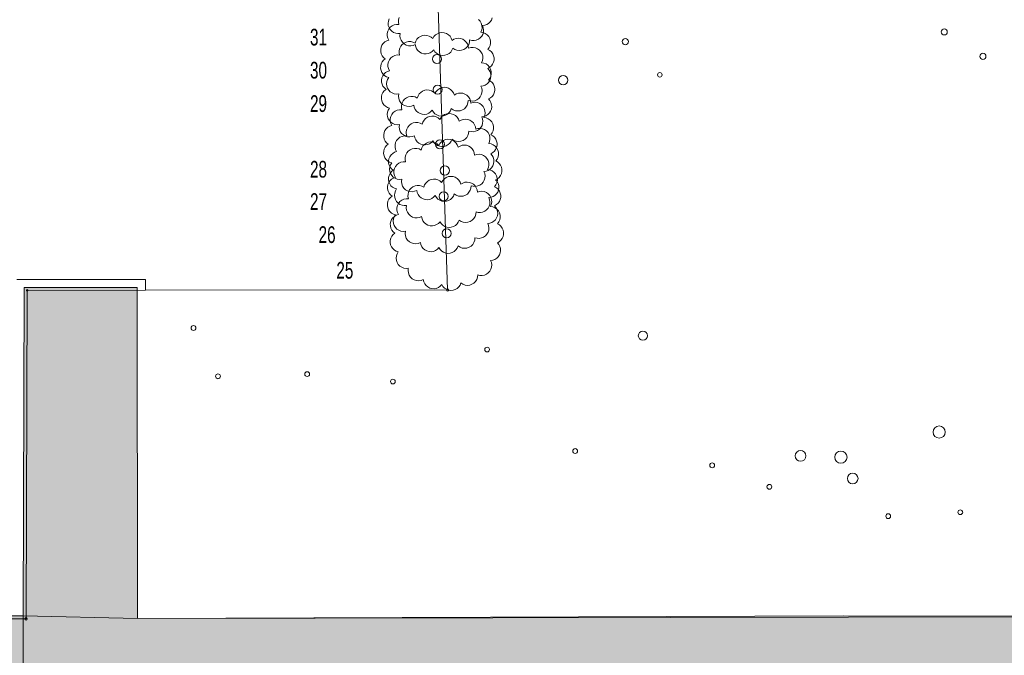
# Model space of a CAD drawing. Header units: metres. Extents: x -177922 to 5550634, y -507967 to 368279.
# Tile 22 of 125: x 1156974 to 1208626, y -94265 to -60927. Entities that reach past the tile are written whole.
import ezdxf

# ---------------------------------------------------------------- set-up
doc = ezdxf.new("R2010")
doc.units = ezdxf.units.M
doc.header["$LTSCALE"] = 0.05
for name, color, linetype in [('A_1_Schraffuren', 7, 'Continuous'), ('A_7_Bäume_Vermesser', 7, 'Continuous'), ('A_7_Gebäude Bestand', 7, 'Continuous'), ('A_7_K_Flurstücksgrenze', 7, 'Continuous'), ('A_7_K_Flurstücksgrenze_neu', 7, 'Continuous'), ('A_7_K_Grenzpunkt_nicht_abgemarkt_oder_langfristig_ausgesetz', 7, 'Continuous'), ('A_7_Vermesser Bestand.Schraffuren', 7, 'Continuous')]:
    doc.layers.add(name, color=color, linetype=linetype)
doc.styles.add('ERSTELLTER_STIL_4', font='ARIALN.TTF', dxfattribs={"width": 0.8})

msp = doc.modelspace()

# ---------------------------------------------------------------- hatches: boundary and pattern name
at = {"layer": 'A_1_Schraffuren', "linetype": 'Continuous', "lineweight": 13}
msp.add_hatch(color=7, dxfattribs=at).paths.add_polyline_path([(1227466.898, -75612.9), (1223955.152, -75630.348), (1223943.024, -76998.752), (1223803.431, -76993.245), (1223688.117, -87122.427), (1226837.143, -87092.589), (1226778.972, -92223.419), (1200166.163, -92186.303), (1163151.38, -92335.005), (1163139.667, -74967.631), (1157215.52, -74972.649), (1157158.768, -92202.057), (1140867.442, -92166.648), (1140839.633, -101646.153), (1157127.676, -101641.146), (1289433.852, -101655.934), (1289477.537, -97323.115), (1289461.841, -92249.763), (1279017.399, -92187.054), (1230992.267, -92233.843), (1230998.566, -77630.325), (1227497.811, -77633.333)])

# ---------------------------------------------------------------- linework, layer by layer
at = {"layer": 'A_1_Schraffuren', "color": 92, "linetype": 'Continuous', "lineweight": 18, "flags": 128}
for points in [[(1176873.136, -60820.039), (1176843.54, -60937.206), (1176840.739, -61058.016), (1176864.882, -61176.43), (1176742.49, -61173.735), (1176622.64, -61198.666), (1176511.481, -61249.959), (1176414.739, -61324.969), (1176337.372, -61419.842), (1176283.371, -61529.709), (1176255.495, -61648.911), (1176255.183, -61771.333), (1176282.458, -61890.673), (1176335.914, -62000.805), (1176227.302, -62037.289), (1176128.822, -62095.871), (1176044.929, -62173.906), (1175979.383, -62267.889), (1175935.143, -62373.583), (1175914.2, -62486.237), (1175917.5, -62600.765), (1175944.89, -62712.029), (1175995.134, -62815.008), (1176065.977, -62905.058), (1176154.224, -62978.142), (1176064.702, -63050.831), (1175992.654, -63140.88), (1175941.371, -63244.168), (1175913.184, -63355.989), (1175909.39, -63471.24), (1175930.154, -63584.675), (1175974.523, -63691.119), (1176040.484, -63785.702), (1176125.032, -63864.13), (1176224.295, -63922.823), (1176333.764, -63959.094), (1176272.136, -64059.655), (1176233.81, -64171.186), (1176220.615, -64288.385), (1176233.18, -64405.658), (1176270.901, -64517.405), (1176331.983, -64618.293), (1176413.51, -64703.514), (1176511.596, -64769.002), (1176621.561, -64811.635), (1176738.16, -64829.385), (1176855.826, -64821.388), (1176843.926, -64943.993), (1176860.119, -65066.106), (1176903.568, -65181.371), (1176972.003, -65283.796), (1177061.877, -65368.037), (1177168.502, -65429.725), (1177286.325, -65465.644), (1177409.232, -65473.925), (1177530.814, -65454.134), (1177644.749, -65407.306), (1177668.979, -65522.27), (1177717.509, -65629.277), (1177788.028, -65723.25), (1177877.204, -65799.748), (1177980.818, -65855.147), (1178093.958, -65886.825), (1178211.274, -65893.283), (1178327.208, -65874.217), (1178436.277, -65830.52), (1178533.303, -65764.276), (1178613.716, -65678.605), (1178676.864, -65777.686), (1178759.948, -65860.756), (1178859.037, -65923.898), (1178969.433, -65964.106), (1179085.916, -65979.489), (1179202.965, -65969.314), (1179315.048, -65934.064), (1179416.849, -65875.406), (1179503.553, -65796.121), (1179571.062, -65699.953), (1179616.166, -65591.466), (1179719.457, -65658.586), (1179835.27, -65700.553), (1179957.584, -65715.179), (1180080.022, -65701.705), (1180196.227, -65660.832), (1180300.149, -65594.695), (1180386.369, -65506.717), (1180450.416, -65401.494), (1180488.945, -65284.492), (1180499.96, -65161.805), (1180614.109, -65191.456), (1180731.978, -65195.609), (1180847.937, -65174.081), (1180956.455, -65127.892), (1181052.356, -65059.246), (1181131.066, -64971.416), (1181188.832, -64868.59), (1181222.9, -64755.673), (1181231.639, -64638.058), (1181214.634, -64521.358), (1181172.697, -64411.122), (1181286.99, -64395.754), (1181395.407, -64356.461), (1181493.018, -64295.05), (1181575.355, -64214.32), (1181638.672, -64117.935), (1181680.086, -64010.309), (1181697.704, -63896.349), (1181690.716, -63781.242), (1181659.45, -63670.243), (1181605.327, -63568.408), (1181530.816, -63480.396), (1181631.073, -63424.92), (1181717.369, -63349.55), (1181785.817, -63257.658), (1181833.334, -63153.392), (1181857.795, -63041.457), (1181858.08, -62926.873), (1181834.181, -62814.815), (1181787.177, -62710.318), (1181719.188, -62618.094), (1181633.262, -62542.286), (1181533.286, -62486.316), (1181606.216, -62387.991), (1181655.122, -62275.768), (1181677.489, -62155.406), (1181672.174, -62033.104), (1181639.456, -61915.135), (1181580.999, -61807.574), (1181499.823, -61715.945), (1181400.088, -61644.951), (1181286.929, -61598.253), (1181166.156, -61578.233), (1181211.813, -61466.339), (1181231.436, -61347.101), (1181224.053, -61226.48), (1181190.033, -61110.523), (1181131.081, -61005.036), (1181050.138, -60915.297)], [(1176351.635, -60886.294), (1176313.309, -60997.824), (1176300.113, -61115.023), (1176312.678, -61232.296), (1176350.4, -61344.043), (1176411.481, -61444.932), (1176493.008, -61530.152), (1176591.095, -61595.641), (1176701.06, -61638.273), (1176817.658, -61656.023), (1176935.324, -61648.026), (1176923.425, -61770.631), (1176939.618, -61892.745), (1176983.067, -62008.01), (1177051.501, -62110.435), (1177141.376, -62194.675), (1177248, -62256.363), (1177365.824, -62292.282), (1177488.731, -62300.563), (1177610.313, -62280.772), (1177724.248, -62233.944), (1177748.478, -62348.908), (1177797.008, -62455.916), (1177867.527, -62549.888), (1177956.703, -62626.386), (1178060.317, -62681.785), (1178173.457, -62713.464), (1178290.773, -62719.921), (1178406.707, -62700.856), (1178515.776, -62657.159), (1178612.802, -62590.914), (1178693.215, -62505.244), (1178756.363, -62604.325), (1178839.447, -62687.394), (1178938.535, -62750.536), (1179048.932, -62790.745), (1179165.414, -62806.127), (1179282.464, -62795.952), (1179394.547, -62760.702), (1179496.348, -62702.044), (1179583.052, -62622.759), (1179650.561, -62526.591), (1179695.665, -62418.104), (1179798.956, -62485.224), (1179914.769, -62527.191), (1180037.082, -62541.817), (1180159.52, -62528.343), (1180275.726, -62487.47), (1180379.648, -62421.333), (1180465.868, -62333.355), (1180529.915, -62228.132), (1180568.444, -62111.13), (1180579.459, -61988.443), (1180693.608, -62018.094), (1180811.476, -62022.247), (1180927.435, -62000.719), (1181035.954, -61954.53), (1181131.854, -61885.885), (1181210.565, -61798.055), (1181268.331, -61695.228), (1181302.399, -61582.311), (1181311.138, -61464.696), (1181294.133, -61347.996), (1181252.196, -61237.76), (1181366.489, -61222.392), (1181474.905, -61183.099), (1181572.516, -61121.688), (1181654.854, -61040.958), (1181718.171, -60944.573), (1181759.585, -60836.947)]]:
    msp.add_lwpolyline(points, dxfattribs=at)
for points in [[(1176371.696, -65563.577), (1176310.068, -65664.139), (1176271.742, -65775.669), (1176258.546, -65892.868), (1176271.111, -66010.141), (1176308.833, -66121.888), (1176369.914, -66222.776), (1176451.441, -66307.997), (1176549.527, -66373.486), (1176659.493, -66416.118), (1176776.091, -66433.868), (1176893.757, -66425.871), (1176881.858, -66548.476), (1176898.05, -66670.59), (1176941.5, -66785.854), (1177009.934, -66888.28), (1177099.809, -66972.52), (1177206.433, -67034.208), (1177324.257, -67070.127), (1177447.164, -67078.408), (1177568.745, -67058.617), (1177682.681, -67011.789), (1177706.911, -67126.753), (1177755.441, -67233.761), (1177825.96, -67327.733), (1177915.135, -67404.231), (1178018.75, -67459.63), (1178131.89, -67491.309), (1178249.206, -67497.766), (1178365.14, -67478.7), (1178474.209, -67435.004), (1178571.235, -67368.759), (1178651.647, -67283.089), (1178714.796, -67382.169), (1178797.88, -67465.239), (1178896.968, -67528.381), (1179007.365, -67568.589), (1179123.847, -67583.972), (1179240.897, -67573.797), (1179352.979, -67538.547), (1179454.781, -67479.889), (1179541.485, -67400.604), (1179608.994, -67304.436), (1179654.098, -67195.949), (1179757.389, -67263.069), (1179873.201, -67305.036), (1179995.515, -67319.662), (1180117.953, -67306.188), (1180234.159, -67265.315), (1180338.08, -67199.178), (1180424.301, -67111.2), (1180488.347, -67005.977), (1180526.877, -66888.975), (1180537.892, -66766.288), (1180652.041, -66795.939), (1180769.909, -66800.092), (1180885.868, -66778.564), (1180994.387, -66732.375), (1181090.287, -66663.729), (1181168.997, -66575.9), (1181226.764, -66473.073), (1181260.832, -66360.156), (1181269.571, -66242.541), (1181252.565, -66125.841), (1181210.629, -66015.605), (1181324.922, -66000.237), (1181433.338, -65960.944), (1181530.949, -65899.533), (1181613.287, -65818.803), (1181676.604, -65722.418), (1181718.018, -65614.792), (1181735.636, -65500.832), (1181728.647, -65385.725), (1181697.382, -65274.726), (1181643.259, -65172.891), (1181568.748, -65084.879), (1181669.004, -65029.403), (1181755.301, -64954.033), (1181823.748, -64862.141), (1181871.266, -64757.875), (1181895.727, -64645.941), (1181896.012, -64531.356), (1181872.113, -64419.298), (1181825.108, -64314.801), (1181757.119, -64222.578), (1181671.194, -64146.769), (1181571.218, -64090.8), (1181644.147, -63992.475), (1181693.053, -63880.251), (1181715.421, -63759.889), (1181710.105, -63637.587), (1181677.388, -63519.618), (1181618.93, -63412.057), (1181537.755, -63320.428), (1181438.02, -63249.434), (1181324.861, -63202.736), (1181204.087, -63182.716), (1181249.744, -63070.822), (1181269.368, -62951.584), (1181261.985, -62830.963), (1181227.964, -62715.006), (1181169.012, -62609.519), (1181088.07, -62519.78), (1180989.201, -62450.289), (1180877.353, -62404.522), (1180758.132, -62384.779), (1180637.51, -62392.042), (1180521.515, -62425.95), (1180504.703, -62309.443), (1180463.041, -62199.353), (1180398.52, -62100.909), (1180314.197, -62018.778), (1180214.077, -61956.872), (1180102.929, -61918.13), (1179986.016, -61904.388), (1179868.912, -61916.312), (1179757.177, -61953.324), (1179656.11, -62013.672), (1179614.124, -61900.092), (1179547.886, -61798.734), (1179460.724, -61714.675), (1179357.028, -61652.151), (1179242.005, -61614.313), (1179121.438, -61603.05), (1179001.403, -61618.93), (1178887.914, -61661.166), (1178786.692, -61727.627), (1178702.827, -61814.963), (1178640.531, -61918.801), (1178552.39, -61840.779), (1178449.438, -61783.712), (1178336.573, -61750.306), (1178219.138, -61742.156), (1178102.738, -61759.641), (1177992.884, -61801.933), (1177894.808, -61867.025), (1177813.17, -61951.816), (1177751.84, -62052.285), (1177713.739, -62163.662), (1177606.032, -62108.857), (1177488.842, -62079.379), (1177368.021, -62076.698), (1177249.638, -62100.958), (1177139.608, -62150.935), (1177043.446, -62224.13), (1176965.976, -62316.873), (1176911.067, -62424.522), (1176881.471, -62541.69), (1176878.671, -62662.499), (1176902.814, -62780.914), (1176780.422, -62778.218), (1176660.571, -62803.149), (1176549.413, -62854.442), (1176452.671, -62929.452), (1176375.303, -63024.325), (1176321.302, -63134.193), (1176293.427, -63253.395), (1176293.115, -63375.816), (1176320.389, -63495.156), (1176373.846, -63605.288), (1176265.233, -63641.772), (1176166.754, -63700.354), (1176082.86, -63778.39), (1176017.315, -63872.373), (1175973.074, -63978.066), (1175952.132, -64090.72), (1175955.432, -64205.248), (1175982.822, -64316.512), (1176033.065, -64419.491), (1176103.909, -64509.541), (1176192.156, -64582.625), (1176102.633, -64655.314), (1176030.585, -64745.363), (1175979.302, -64848.651), (1175951.116, -64960.472), (1175947.322, -65075.723), (1175968.085, -65189.158), (1176012.455, -65295.602), (1176078.416, -65390.185), (1176162.964, -65468.613), (1176262.227, -65527.306)], [(1176491.223, -68434.137), (1176429.595, -68534.699), (1176391.269, -68646.23), (1176378.074, -68763.429), (1176390.639, -68880.702), (1176428.36, -68992.449), (1176489.442, -69093.337), (1176570.969, -69178.557), (1176669.055, -69244.046), (1176779.02, -69286.679), (1176895.619, -69304.429), (1177013.285, -69296.432), (1177001.386, -69419.037), (1177017.578, -69541.15), (1177061.028, -69656.415), (1177129.462, -69758.84), (1177219.336, -69843.08), (1177325.961, -69904.769), (1177443.785, -69940.688), (1177566.691, -69948.969), (1177688.273, -69929.177), (1177802.208, -69882.35), (1177826.438, -69997.314), (1177874.968, -70104.321), (1177945.487, -70198.294), (1178034.663, -70274.791), (1178138.277, -70330.191), (1178251.417, -70361.869), (1178368.733, -70368.327), (1178484.667, -70349.261), (1178593.736, -70305.564), (1178690.762, -70239.319), (1178771.175, -70153.649), (1178834.323, -70252.73), (1178917.407, -70335.8), (1179016.496, -70398.942), (1179126.893, -70439.15), (1179243.375, -70454.533), (1179360.425, -70444.357), (1179472.507, -70409.107), (1179574.308, -70350.45), (1179661.012, -70271.164), (1179728.521, -70174.996), (1179773.625, -70066.509), (1179876.916, -70133.629), (1179992.729, -70175.597), (1180115.043, -70190.223), (1180237.481, -70176.748), (1180353.686, -70135.875), (1180457.608, -70069.738), (1180543.828, -69981.76), (1180607.875, -69876.537), (1180646.404, -69759.536), (1180657.419, -69636.848), (1180771.568, -69666.5), (1180889.437, -69670.653), (1181005.396, -69649.125), (1181113.914, -69602.936), (1181209.815, -69534.29), (1181288.525, -69446.46), (1181346.291, -69343.633), (1181380.359, -69230.716), (1181389.098, -69113.101), (1181372.093, -68996.402), (1181330.156, -68886.166), (1181444.449, -68870.797), (1181552.866, -68831.505), (1181650.477, -68770.093), (1181732.814, -68689.364), (1181796.131, -68592.979), (1181837.545, -68485.352), (1181855.163, -68371.393), (1181848.175, -68256.286), (1181816.909, -68145.287), (1181762.786, -68043.451), (1181688.275, -67955.44), (1181788.532, -67899.964), (1181874.828, -67824.594), (1181943.276, -67732.702), (1181990.793, -67628.435), (1182015.254, -67516.501), (1182015.539, -67401.917), (1181991.64, -67289.858), (1181944.636, -67185.362), (1181876.647, -67093.138), (1181790.721, -67017.33), (1181690.745, -66961.36), (1181763.675, -66863.035), (1181812.581, -66750.811), (1181834.948, -66630.45), (1181829.633, -66508.148), (1181796.915, -66390.179), (1181738.458, -66282.618), (1181657.283, -66190.988), (1181557.547, -66119.994), (1181444.388, -66073.297), (1181323.615, -66053.277), (1181369.272, -65941.383), (1181388.895, -65822.145), (1181381.512, -65701.523), (1181347.492, -65585.566), (1181288.54, -65480.08), (1181207.597, -65390.341), (1181108.728, -65320.85), (1180996.88, -65275.082), (1180877.66, -65255.34), (1180757.037, -65262.602), (1180641.043, -65296.511), (1180624.23, -65180.004), (1180582.569, -65069.914), (1180518.048, -64971.47), (1180433.725, -64889.339), (1180333.605, -64827.432), (1180222.456, -64788.691), (1180105.544, -64774.949), (1179988.439, -64786.873), (1179876.704, -64823.885), (1179775.637, -64884.232), (1179733.651, -64770.653), (1179667.413, -64669.295), (1179580.252, -64585.235), (1179476.556, -64522.712), (1179361.533, -64484.873), (1179240.965, -64473.61), (1179120.93, -64489.491), (1179007.442, -64531.726), (1178906.219, -64598.188), (1178822.355, -64685.524), (1178760.059, -64789.362), (1178671.918, -64711.34), (1178568.965, -64654.273), (1178456.101, -64620.867), (1178338.666, -64612.717), (1178222.265, -64630.202), (1178112.411, -64672.494), (1178014.336, -64737.586), (1177932.698, -64822.376), (1177871.367, -64922.846), (1177833.267, -65034.223), (1177725.559, -64979.417), (1177608.369, -64949.94), (1177487.549, -64947.258), (1177369.165, -64971.519), (1177259.136, -65021.496), (1177162.973, -65094.691), (1177085.503, -65187.433), (1177030.595, -65295.083), (1177000.999, -65412.25), (1176998.198, -65533.059), (1177022.341, -65651.474), (1176899.949, -65648.779), (1176780.099, -65673.71), (1176668.94, -65725.003), (1176572.198, -65800.012), (1176494.831, -65894.886), (1176440.83, -66004.753), (1176412.954, -66123.955), (1176412.642, -66246.377), (1176439.917, -66365.717), (1176493.373, -66475.848), (1176384.761, -66512.333), (1176286.281, -66570.915), (1176202.388, -66648.95), (1176136.842, -66742.933), (1176092.602, -66848.627), (1176071.659, -66961.281), (1176074.959, -67075.808), (1176102.349, -67187.072), (1176152.593, -67290.052), (1176223.436, -67380.101), (1176311.683, -67453.186), (1176222.161, -67525.875), (1176150.113, -67615.924), (1176098.83, -67719.212), (1176070.643, -67831.033), (1176066.849, -67946.283), (1176087.613, -68059.718), (1176131.983, -68166.163), (1176197.943, -68260.746), (1176282.491, -68339.173), (1176381.755, -68397.866)], [(1176745.753, -69805.757), (1176684.124, -69906.319), (1176645.799, -70017.849), (1176632.603, -70135.048), (1176645.168, -70252.321), (1176682.89, -70364.068), (1176743.971, -70464.957), (1176825.498, -70550.177), (1176923.584, -70615.666), (1177033.549, -70658.298), (1177150.148, -70676.048), (1177267.814, -70668.051), (1177255.915, -70790.656), (1177272.107, -70912.77), (1177315.557, -71028.035), (1177383.991, -71130.46), (1177473.865, -71214.7), (1177580.49, -71276.388), (1177698.314, -71312.307), (1177821.22, -71320.588), (1177942.802, -71300.797), (1178056.737, -71253.969), (1178080.968, -71368.933), (1178129.497, -71475.941), (1178200.017, -71569.913), (1178289.192, -71646.411), (1178392.806, -71701.81), (1178505.947, -71733.489), (1178623.262, -71739.946), (1178739.196, -71720.88), (1178848.265, -71677.184), (1178945.291, -71610.939), (1179025.704, -71525.269), (1179088.852, -71624.35), (1179171.936, -71707.419), (1179271.025, -71770.561), (1179381.422, -71810.769), (1179497.904, -71826.152), (1179614.954, -71815.977), (1179727.036, -71780.727), (1179828.837, -71722.069), (1179915.541, -71642.784), (1179983.051, -71546.616), (1180028.154, -71438.129), (1180131.445, -71505.249), (1180247.258, -71547.216), (1180369.572, -71561.842), (1180492.01, -71548.368), (1180608.215, -71507.495), (1180712.137, -71441.358), (1180798.358, -71353.38), (1180862.404, -71248.157), (1180900.933, -71131.155), (1180911.948, -71008.468), (1181026.097, -71038.119), (1181143.966, -71042.272), (1181259.925, -71020.744), (1181368.443, -70974.555), (1181464.344, -70905.91), (1181543.054, -70818.08), (1181600.82, -70715.253), (1181634.888, -70602.336), (1181643.628, -70484.721), (1181626.622, -70368.021), (1181584.685, -70257.785), (1181698.978, -70242.417), (1181807.395, -70203.124), (1181905.006, -70141.713), (1181987.343, -70060.983), (1182050.661, -69964.598), (1182092.074, -69856.972), (1182109.692, -69743.012), (1182102.704, -69627.905), (1182071.438, -69516.906), (1182017.316, -69415.071), (1181942.805, -69327.059), (1182043.061, -69271.583), (1182129.357, -69196.213), (1182197.805, -69104.321), (1182245.323, -69000.055), (1182269.784, -68888.121), (1182270.068, -68773.536), (1182246.169, -68661.478), (1182199.165, -68556.981), (1182131.176, -68464.758), (1182045.25, -68388.949), (1181945.274, -68332.98), (1182018.204, -68234.655), (1182067.11, -68122.431), (1182089.477, -68002.07), (1182084.162, -67879.767), (1182051.444, -67761.799), (1181992.987, -67654.237), (1181911.812, -67562.608), (1181812.076, -67491.614), (1181698.917, -67444.916), (1181578.144, -67424.896), (1181623.801, -67313.002), (1181643.424, -67193.764), (1181636.041, -67073.143), (1181602.021, -66957.186), (1181543.069, -66851.699), (1181462.127, -66761.96), (1181363.257, -66692.469), (1181251.409, -66646.702), (1181132.189, -66626.959), (1181011.566, -66634.222), (1180895.572, -66668.13), (1180878.759, -66551.623), (1180837.098, -66441.533), (1180772.577, -66343.089), (1180688.254, -66260.958), (1180588.134, -66199.052), (1180476.986, -66160.31), (1180360.073, -66146.568), (1180242.968, -66158.492), (1180131.233, -66195.504), (1180030.166, -66255.852), (1179988.18, -66142.272), (1179921.943, -66040.914), (1179834.781, -65956.855), (1179731.085, -65894.331), (1179616.062, -65856.493), (1179495.495, -65845.23), (1179375.459, -65861.11), (1179261.971, -65903.346), (1179160.749, -65969.807), (1179076.884, -66057.144), (1179014.588, -66160.981), (1178926.447, -66082.959), (1178823.494, -66025.892), (1178710.63, -65992.486), (1178593.195, -65984.336), (1178476.794, -66001.821), (1178366.94, -66044.113), (1178268.865, -66109.205), (1178187.227, -66193.996), (1178125.896, -66294.465), (1178087.796, -66405.842), (1177980.088, -66351.037), (1177862.898, -66321.559), (1177742.078, -66318.878), (1177623.694, -66343.138), (1177513.665, -66393.115), (1177417.502, -66466.31), (1177340.032, -66559.053), (1177285.124, -66666.702), (1177255.528, -66783.87), (1177252.727, -66904.679), (1177276.87, -67023.094), (1177154.478, -67020.398), (1177034.628, -67045.329), (1176923.469, -67096.623), (1176826.727, -67171.632), (1176749.36, -67266.505), (1176695.359, -67376.373), (1176667.483, -67495.575), (1176667.171, -67617.996), (1176694.446, -67737.336), (1176747.902, -67847.468), (1176639.29, -67883.952), (1176540.81, -67942.534), (1176456.917, -68020.57), (1176391.371, -68114.553), (1176347.131, -68220.246), (1176326.188, -68332.9), (1176329.488, -68447.428), (1176356.878, -68558.692), (1176407.122, -68661.671), (1176477.966, -68751.721), (1176566.213, -68824.805), (1176476.69, -68897.494), (1176404.642, -68987.543), (1176353.359, -69090.831), (1176325.172, -69202.652), (1176321.378, -69317.903), (1176342.142, -69431.338), (1176386.512, -69537.782), (1176452.472, -69632.365), (1176537.02, -69710.793), (1176636.284, -69769.486)], [(1176687.336, -71162.203), (1176625.708, -71262.765), (1176587.382, -71374.296), (1176574.187, -71491.495), (1176586.751, -71608.768), (1176624.473, -71720.515), (1176685.555, -71821.403), (1176767.082, -71906.623), (1176865.168, -71972.112), (1176975.133, -72014.745), (1177091.732, -72032.495), (1177209.397, -72024.498), (1177197.498, -72147.103), (1177213.691, -72269.216), (1177257.14, -72384.481), (1177325.574, -72486.906), (1177415.449, -72571.147), (1177522.073, -72632.835), (1177639.897, -72668.754), (1177762.804, -72677.035), (1177884.386, -72657.244), (1177998.321, -72610.416), (1178022.551, -72725.38), (1178071.081, -72832.387), (1178141.6, -72926.36), (1178230.776, -73002.857), (1178334.39, -73058.257), (1178447.53, -73089.935), (1178564.846, -73096.393), (1178680.78, -73077.327), (1178789.849, -73033.63), (1178886.875, -72967.385), (1178967.288, -72881.715), (1179030.436, -72980.796), (1179113.52, -73063.866), (1179212.609, -73127.008), (1179323.005, -73167.216), (1179439.488, -73182.599), (1179556.537, -73172.424), (1179668.62, -73137.173), (1179770.421, -73078.516), (1179857.125, -72999.23), (1179924.634, -72903.063), (1179969.738, -72794.575), (1180073.029, -72861.695), (1180188.842, -72903.663), (1180311.156, -72918.289), (1180433.594, -72904.814), (1180549.799, -72863.941), (1180653.721, -72797.805), (1180739.941, -72709.827), (1180803.988, -72604.603), (1180842.517, -72487.602), (1180853.532, -72364.914), (1180967.681, -72394.566), (1181085.55, -72398.719), (1181201.509, -72377.191), (1181310.027, -72331.002), (1181405.927, -72262.356), (1181484.638, -72174.526), (1181542.404, -72071.699), (1181576.472, -71958.783), (1181585.211, -71841.168), (1181568.206, -71724.468), (1181526.269, -71614.232), (1181640.562, -71598.863), (1181748.979, -71559.571), (1181846.59, -71498.159), (1181928.927, -71417.43), (1181992.244, -71321.045), (1182033.658, -71213.418), (1182051.276, -71099.459), (1182044.288, -70984.352), (1182013.022, -70873.353), (1181958.899, -70771.518), (1181884.388, -70683.506), (1181984.645, -70628.03), (1182070.941, -70552.66), (1182139.389, -70460.768), (1182186.906, -70356.501), (1182211.367, -70244.567), (1182211.652, -70129.983), (1182187.753, -70017.925), (1182140.748, -69913.428), (1182072.759, -69821.204), (1181986.834, -69745.396), (1181886.858, -69689.426), (1181959.788, -69591.101), (1182008.694, -69478.878), (1182031.061, -69358.516), (1182025.746, -69236.214), (1181993.028, -69118.245), (1181934.571, -69010.684), (1181853.395, -68919.055), (1181753.66, -68848.06), (1181640.501, -68801.363), (1181519.728, -68781.343), (1181565.385, -68669.449), (1181585.008, -68550.211), (1181577.625, -68429.589), (1181543.605, -68313.633), (1181484.653, -68208.146), (1181403.71, -68118.407), (1181304.841, -68048.916), (1181192.993, -68003.148), (1181073.772, -67983.406), (1180953.15, -67990.668), (1180837.156, -68024.577), (1180820.343, -67908.07), (1180778.682, -67797.98), (1180714.16, -67699.536), (1180629.838, -67617.405), (1180529.718, -67555.499), (1180418.569, -67516.757), (1180301.657, -67503.015), (1180184.552, -67514.939), (1180072.817, -67551.951), (1179971.75, -67612.298), (1179929.764, -67498.719), (1179863.526, -67397.361), (1179776.365, -67313.301), (1179672.669, -67250.778), (1179557.645, -67212.939), (1179437.078, -67201.677), (1179317.043, -67217.557), (1179203.555, -67259.792), (1179102.332, -67326.254), (1179018.468, -67413.59), (1178956.172, -67517.428), (1178868.03, -67439.406), (1178765.078, -67382.339), (1178652.214, -67348.933), (1178534.779, -67340.783), (1178418.378, -67358.268), (1178308.524, -67400.56), (1178210.449, -67465.652), (1178128.811, -67550.442), (1178067.48, -67650.912), (1178029.38, -67762.289), (1177921.672, -67707.483), (1177804.482, -67678.006), (1177683.662, -67675.325), (1177565.278, -67699.585), (1177455.249, -67749.562), (1177359.086, -67822.757), (1177281.616, -67915.499), (1177226.708, -68023.149), (1177197.112, -68140.316), (1177194.311, -68261.125), (1177218.454, -68379.54), (1177096.062, -68376.845), (1176976.212, -68401.776), (1176865.053, -68453.069), (1176768.311, -68528.078), (1176690.944, -68622.952), (1176636.943, -68732.819), (1176609.067, -68852.021), (1176608.755, -68974.443), (1176636.03, -69093.783), (1176689.486, -69203.914), (1176580.874, -69240.399), (1176482.394, -69298.981), (1176398.5, -69377.016), (1176332.955, -69470.999), (1176288.715, -69576.693), (1176267.772, -69689.347), (1176271.072, -69803.875), (1176298.462, -69915.138), (1176348.706, -70018.118), (1176419.549, -70108.167), (1176507.796, -70181.252), (1176418.273, -70253.941), (1176346.226, -70343.99), (1176294.943, -70447.278), (1176266.756, -70559.099), (1176262.962, -70674.35), (1176283.725, -70787.785), (1176328.095, -70894.229), (1176394.056, -70988.812), (1176478.604, -71067.24), (1176577.867, -71125.932)], [(1176837.327, -73104.574), (1176775.698, -73205.136), (1176737.373, -73316.666), (1176724.177, -73433.865), (1176736.742, -73551.138), (1176774.464, -73662.885), (1176835.545, -73763.774), (1176917.072, -73848.994), (1177015.158, -73914.483), (1177125.124, -73957.115), (1177241.722, -73974.865), (1177359.388, -73966.869), (1177347.489, -74089.473), (1177363.681, -74211.587), (1177407.131, -74326.852), (1177475.565, -74429.277), (1177565.439, -74513.517), (1177672.064, -74575.206), (1177789.888, -74611.124), (1177912.794, -74619.405), (1178034.376, -74599.614), (1178148.312, -74552.786), (1178172.542, -74667.75), (1178221.071, -74774.758), (1178291.591, -74868.73), (1178380.766, -74945.228), (1178484.381, -75000.627), (1178597.521, -75032.306), (1178714.837, -75038.763), (1178830.771, -75019.698), (1178939.84, -74976.001), (1179036.866, -74909.756), (1179117.278, -74824.086), (1179180.427, -74923.167), (1179263.51, -75006.236), (1179362.599, -75069.378), (1179472.996, -75109.587), (1179589.478, -75124.969), (1179706.528, -75114.794), (1179818.61, -75079.544), (1179920.411, -75020.886), (1180007.116, -74941.601), (1180074.625, -74845.433), (1180119.729, -74736.946), (1180223.02, -74804.066), (1180338.832, -74846.033), (1180461.146, -74860.659), (1180583.584, -74847.185), (1180699.789, -74806.312), (1180803.711, -74740.175), (1180889.932, -74652.197), (1180953.978, -74546.974), (1180992.508, -74429.972), (1181003.522, -74307.285), (1181117.671, -74336.936), (1181235.54, -74341.089), (1181351.499, -74319.561), (1181460.017, -74273.372), (1181555.918, -74204.727), (1181634.628, -74116.897), (1181692.394, -74014.07), (1181726.463, -73901.153), (1181735.202, -73783.538), (1181718.196, -73666.838), (1181676.26, -73556.602), (1181790.552, -73541.234), (1181898.969, -73501.941), (1181996.58, -73440.53), (1182078.918, -73359.8), (1182142.235, -73263.415), (1182183.649, -73155.789), (1182201.266, -73041.829), (1182194.278, -72926.723), (1182163.013, -72815.723), (1182108.89, -72713.888), (1182034.379, -72625.876), (1182134.635, -72570.401), (1182220.931, -72495.03), (1182289.379, -72403.138), (1182336.897, -72298.872), (1182361.358, -72186.938), (1182361.642, -72072.354), (1182337.743, -71960.295), (1182290.739, -71855.798), (1182222.75, -71763.575), (1182136.824, -71687.766), (1182036.849, -71631.797), (1182109.778, -71533.472), (1182158.684, -71421.248), (1182181.052, -71300.887), (1182175.736, -71178.584), (1182143.018, -71060.616), (1182084.561, -70953.054), (1182003.386, -70861.425), (1181903.651, -70790.431), (1181790.491, -70743.733), (1181669.718, -70723.714), (1181715.375, -70611.819), (1181734.999, -70492.581), (1181727.616, -70371.96), (1181693.595, -70256.003), (1181634.643, -70150.517), (1181553.701, -70060.777), (1181454.832, -69991.286), (1181342.984, -69945.519), (1181223.763, -69925.776), (1181103.141, -69933.039), (1180987.146, -69966.947), (1180970.333, -69850.44), (1180928.672, -69740.35), (1180864.151, -69641.906), (1180779.828, -69559.776), (1180679.708, -69497.869), (1180568.56, -69459.127), (1180451.647, -69445.386), (1180334.542, -69457.309), (1180222.808, -69494.321), (1180121.741, -69554.669), (1180079.755, -69441.089), (1180013.517, -69339.731), (1179926.355, -69255.672), (1179822.659, -69193.148), (1179707.636, -69155.31), (1179587.069, -69144.047), (1179467.033, -69159.927), (1179353.545, -69202.163), (1179252.323, -69268.624), (1179168.458, -69355.961), (1179106.162, -69459.799), (1179018.021, -69381.776), (1178915.068, -69324.709), (1178802.204, -69291.303), (1178684.769, -69283.153), (1178568.368, -69300.638), (1178458.515, -69342.93), (1178360.439, -69408.023), (1178278.801, -69492.813), (1178217.47, -69593.282), (1178179.37, -69704.659), (1178071.663, -69649.854), (1177954.472, -69620.376), (1177833.652, -69617.695), (1177715.268, -69641.955), (1177605.239, -69691.932), (1177509.076, -69765.127), (1177431.607, -69857.87), (1177376.698, -69965.519), (1177347.102, -70082.687), (1177344.302, -70203.496), (1177368.444, -70321.911), (1177246.053, -70319.215), (1177126.202, -70344.146), (1177015.044, -70395.44), (1176918.302, -70470.449), (1176840.934, -70565.322), (1176786.933, -70675.19), (1176759.057, -70794.392), (1176758.746, -70916.813), (1176786.02, -71036.154), (1176839.476, -71146.285), (1176730.864, -71182.769), (1176632.385, -71241.351), (1176548.491, -71319.387), (1176482.945, -71413.37), (1176438.705, -71519.063), (1176417.762, -71631.718), (1176421.062, -71746.245), (1176448.453, -71857.509), (1176498.696, -71960.488), (1176569.54, -72050.538), (1176657.787, -72123.623), (1176568.264, -72196.311), (1176496.216, -72286.36), (1176444.933, -72389.648), (1176416.746, -72501.469), (1176412.952, -72616.72), (1176433.716, -72730.155), (1176478.086, -72836.599), (1176544.047, -72931.182), (1176628.595, -73009.61), (1176727.858, -73068.303)]]:
    msp.add_lwpolyline(points, close=True, dxfattribs=at)
at = {"layer": 'A_1_Schraffuren', "color": 7, "linetype": 'Continuous', "lineweight": 13, "flags": 128}
msp.add_lwpolyline([(1227466.898, -75612.9), (1223955.152, -75630.348), (1223943.024, -76998.752), (1223803.431, -76993.245), (1223688.117, -87122.427), (1226837.143, -87092.589), (1226778.972, -92223.419), (1200166.163, -92186.303), (1163151.38, -92335.005), (1163139.667, -74967.631), (1157215.52, -74972.649), (1157158.768, -92202.057), (1140867.442, -92166.648), (1140839.633, -101646.153), (1157127.676, -101641.146), (1289433.852, -101655.934), (1289477.537, -97323.115), (1289461.841, -92249.763), (1279017.399, -92187.054), (1230992.267, -92233.843), (1230998.566, -77630.325), (1227497.811, -77633.333)], close=True, dxfattribs=at)
at = {"layer": 'A_7_Gebäude Bestand', "color": 7, "linetype": 'Continuous', "lineweight": 13}
for p, q in [((1157158.768, -92202.057), (1157215.52, -74972.649)), ((1157215.52, -74972.649), (1163139.667, -74967.631)), ((1163151.38, -92335.005), (1163139.667, -74967.631)), ((1157158.768, -92202.057), (1140867.442, -92166.648)), ((1157127.676, -101641.146), (1157158.768, -92202.057)), ((1163151.38, -92335.005), (1157158.768, -92202.057)), ((1226778.972, -92223.419), (1163151.38, -92335.005))]:
    msp.add_line(p, q, dxfattribs=at)
at = {"layer": 'A_7_K_Flurstücksgrenze', "color": 190, "linetype": 'Continuous', "lineweight": 18}
for p, q in [((1179421.693, -75102.607), (1178315.969, -42459.202)), ((1157308.412, -92352.628), (1157365.257, -75122.224)), ((1157365.257, -75122.224), (1163570.894, -75116.705)), ((1163570.894, -75116.705), (1179421.693, -75102.607)), ((1141017.086, -92317.219), (1157308.412, -92352.628))]:
    msp.add_line(p, q, dxfattribs=at)
at = {"layer": 'A_7_K_Flurstücksgrenze_neu', "color": 1, "linetype": 'Continuous', "lineweight": 18}
for p, q in [((1163570.931, -74548.193), (1156821.07, -74547.753)), ((1163570.894, -75116.705), (1163570.931, -74548.193))]:
    msp.add_line(p, q, dxfattribs=at)
at = {"layer": 'A_7_K_Grenzpunkt_nicht_abgemarkt_oder_langfristig_ausgesetz', "color": 7, "linetype": 'Continuous', "lineweight": 13}
for centre, radius in [((1157365.257, -75122.224), 42.5), ((1179421.693, -75102.607), 63.75), ((1157308.412, -92352.628), 63.75)]:
    msp.add_circle(centre, radius, dxfattribs=at)
at = {"layer": 'A_7_Vermesser Bestand.Schraffuren', "color": 255, "linetype": 'Continuous', "lineweight": 18}
for centre, radius in [((1205474.41, -61566.592), 160), ((1188743.41, -62079.165), 160), ((1178864.843, -62990.309), 240), ((1207504.455, -62848.764), 160), ((1185482.352, -64099.612), 240), ((1190556.338, -63818.023), 120), ((1178902.774, -64594.793), 240), ((1179022.302, -67465.353), 240), ((1179276.831, -68836.973), 240), ((1179218.415, -70193.419), 240), ((1179368.405, -72135.79), 240), ((1166091.958, -77098.661), 125), ((1189666.603, -77504.497), 240), ((1181494.627, -78227.556), 125), ((1167377.08, -79631.169), 125), ((1172054.765, -79516.041), 125), ((1176552.524, -79908.88), 125), ((1205210.832, -82555.058), 320), ((1186114.941, -83551.871), 125), ((1197938.267, -83806.964), 280), ((1200055.929, -83873.817), 320), ((1193300.86, -84301.583), 125), ((1200672.566, -84990.21), 280), ((1196302.214, -85430.03), 125), ((1206317.791, -86762.555), 125), ((1202537.56, -86966.239), 125)]:
    msp.add_circle(centre, radius, dxfattribs=at)

# ---------------------------------------------------------------- texts
at = {"layer": 'A_7_Bäume_Vermesser', "color": 92, "linetype": 'Continuous', "lineweight": 18, "char_height": 875, "attachment_point": 5, "style": 'ERSTELLTER_STIL_4'}
for s, insert in [('\\A1;{\\pqc;\\fArial Narrow|b0|i0|c0|p0;\\W0.800000;3\\fArial Narrow|b0|i0|c0|p0;\\W0.800000;1}', (1172649.355, -61846.148)), ('\\A1;{\\pqc;\\fArial Narrow|b0|i0|c0|p0;\\W0.800000;30}', (1172649.355, -63580.634)), ('\\A1;{\\pqc;\\fArial Narrow|b0|i0|c0|p0;\\W0.800000;2\\fArial Narrow|b0|i0|c0|p0;\\W0.800000;9}', (1172649.355, -65334.608)), ('\\A1;{\\pqc;\\fArial Narrow|b0|i0|c0|p0;\\W0.800000;2\\fArial Narrow|b0|i0|c0|p0;\\W0.800000;8}', (1172649.355, -68776.887)), ('\\A1;{\\pqc;\\fArial Narrow|b0|i0|c0|p0;\\W0.800000;2\\fArial Narrow|b0|i0|c0|p0;\\W0.800000;7}', (1172649.355, -70464.856)), ('\\A1;{\\pqc;\\fArial Narrow|b0|i0|c0|p0;\\W0.800000;2\\fArial Narrow|b0|i0|c0|p0;\\W0.800000;6}', (1173100.045, -72206.881)), ('\\A1;{\\pqc;\\fArial Narrow|b0|i0|c0|p0;\\W0.800000;25}', (1174030.976, -74077.787))]:
    msp.add_mtext(s, dxfattribs=dict(at, insert=insert))

doc.saveas('drawing.dxf')
